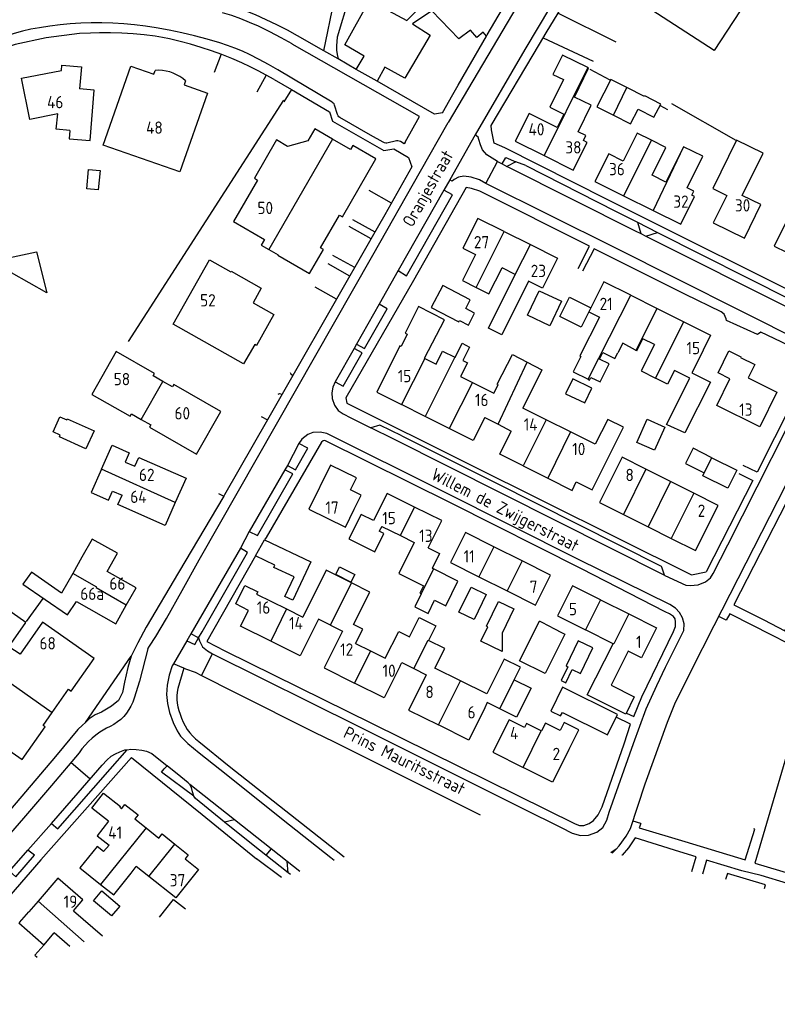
# Model space of a CAD drawing. Header units: metres. Extents: x 226218 to 240385, y 439369 to 449677.
# Tile 20 of 256: x 228354 to 228508, y 439735 to 439936. Entities that reach past the tile are written whole.
import ezdxf

# ---------------------------------------------------------------- set-up
doc = ezdxf.new("R2010")
doc.units = ezdxf.units.M
doc.header["$MEASUREMENT"] = 0
for name, color, linetype in [('DAKRAND', 4, 'Continuous'), ('DAKRAND-BYG', 4, 'Continuous'), ('HEG', 253, 'Continuous'), ('HEK', 253, 'Continuous'), ('HOOFDGEBOUW', 4, 'Continuous'), ('HUISNUMMER', 253, 'Continuous'), ('KANTVERH', 253, 'Continuous'), ('SCHUTTING', 253, 'Continuous'), ('STRAATNAAM', 253, 'Continuous'), ('TUSSENMUUR', 253, 'Continuous')]:
    doc.layers.add(name, color=color, linetype=linetype)
doc.styles.get("Standard").update_dxf_attribs({"font": 'iso.shx'})

msp = doc.modelspace()

# ---------------------------------------------------------------- linework, layer by layer
at = {"layer": 'DAKRAND'}
for p, q in [((228439.62, 439868.14), (228442.07, 439866.93)), ((228478.85, 439868.4), (228478.94, 439868.36)), ((228448.22, 439854.7), (228450.9, 439853.31)), ((228450.9, 439853.31), (228453.58, 439851.91)), ((228437.74, 439823.9), (228437.52, 439824.01)), ((228371.8, 439767.75), (228370.69, 439766.46)), ((228376.29, 439762.05), (228377.32, 439763.38)), ((228364.57, 439754.4), (228370.44, 439749.3)), ((228363.82, 439747.14), (228360.66, 439749.89)), ((228356.74, 439745.36), (228357.18, 439744.97))]:
    msp.add_line(p, q, dxfattribs=at)
for points in [[(228469.12, 439925.81), (228463.97, 439928.33), (228462.06, 439924.43), (228464.18, 439923.39), (228461.42, 439917.75), (228464.27, 439916.35), (228462.94, 439913.62)], [(228468.27, 439910.97), (228468.77, 439912), (228467.19, 439912.77), (228469.83, 439918.15), (228466.4, 439919.84), (228469.29, 439925.73), (228469.12, 439925.81)], [(228482.07, 439911.05), (228479.17, 439912.49), (228476.36, 439906.82)], [(228482.19, 439903.92), (228485.01, 439909.6), (228482.07, 439911.05)], [(228488.61, 439909.74), (228488.59, 439909.74), (228485.02, 439902.51)], [(228490.3, 439899.88), (228490.7, 439900.69), (228489.31, 439901.38), (228492.49, 439907.82), (228488.61, 439909.74)], [(228500.55, 439899.82), (228504.78, 439908.42), (228499.39, 439911.07), (228494.54, 439901.21), (228497.43, 439899.79)], [(228446.33, 439887.8), (228443.67, 439882.5), (228446.42, 439881.12)], [(228446.42, 439881.12), (228449.03, 439879.81), (228451.74, 439885.09)], [(228457.11, 439882.4), (228451.67, 439871.5), (228448.95, 439872.86), (228454.39, 439883.77)], [(228435.93, 439866.71), (228440.02, 439874.56), (228434.7, 439877.27), (228432.02, 439871.84), (228432.41, 439871.59), (228431.16, 439869.11)], [(228471.52, 439875.1), (228467.53, 439867.2), (228467.73, 439867.1), (228466.16, 439863.97), (228469.2, 439862.44)], [(228442.07, 439866.93), (228442.17, 439866.87), (228443.6, 439869.76), (228445.11, 439869.01), (228443.75, 439866.25), (228444.65, 439865.81), (228443.27, 439863.03)], [(228478.85, 439868.4), (228476.23, 439869.79), (228475.22, 439867.8)], [(228478.94, 439868.36), (228479.13, 439868.26), (228480.35, 439870.69)], [(228482.72, 439869.51), (228480.01, 439864.18), (228482.92, 439862.7)], [(228436.7, 439866.33), (228438.29, 439865.53), (228439.62, 439868.14)], [(228469.2, 439862.44), (228469.49, 439862.29), (228469.77, 439862.84), (228471.62, 439861.91), (228473.46, 439865.56), (228471.51, 439866.54), (228472.19, 439867.89), (228474.64, 439866.65), (228475.22, 439867.8)], [(228498.04, 439862.57), (228495.61, 439863.79), (228497.78, 439868.23), (228500.25, 439867.04), (228500.17, 439866.87)], [(228450, 439859.65), (228450.89, 439861.35), (228450.69, 439861.45), (228453.83, 439867.47), (228456.82, 439865.91)], [(228456.82, 439865.91), (228459.81, 439864.35), (228455.94, 439856.61)], [(228491.07, 439865.34), (228490.27, 439863.78), (228494.11, 439861.83), (228488.89, 439851.59), (228485.24, 439853.21), (228485.11, 439853.27), (228489.89, 439862.65), (228486.77, 439864.23), (228485.36, 439861.46), (228482.92, 439862.7)], [(228466.8, 439841.57), (228470.02, 439839.96), (228476.39, 439852.7), (228473.19, 439854.3), (228470.65, 439849.24)], [(228421.66, 439836.01), (228423.06, 439838.88), (228420.88, 439839.95)], [(228424.9, 439827.84), (228425.81, 439827.38), (228427.67, 439831.11), (228426.74, 439831.58)], [(228371.41, 439823.37), (228373.49, 439827.08), (228368.36, 439829.97), (228366.28, 439826.27)], [(228433.84, 439829.29), (228430.71, 439822.95), (228435.74, 439820.47), (228435.01, 439818.97), (228435.24, 439818.85)], [(228421.11, 439821.06), (228415.96, 439823.64), (228411.18, 439814.11)], [(228435.24, 439818.85), (228435.26, 439818.84), (228433.94, 439816.15), (228436.66, 439814.8), (228437.99, 439817.51), (228440.25, 439816.4), (228442.73, 439821.43), (228437.74, 439823.9)], [(228362.16, 439818.97), (228356.05, 439823.21), (228354.24, 439820.76), (228363.33, 439814.58), (228365.16, 439817.28)], [(228400.15, 439815.46), (228397.55, 439816.76), (228399.44, 439820.51), (228402.02, 439819.22), (228401.8, 439818.77)], [(228421.92, 439808.74), (228423.38, 439811.65), (228421.52, 439812.58), (228424.83, 439819.19), (228421.11, 439821.06)], [(228416.82, 439812.48), (228414.38, 439813.69), (228413.91, 439812.75)], [(228432.86, 439810.06), (228434.83, 439814.03), (228438.21, 439812.35), (228436.73, 439809.36)], [(228416.82, 439812.48), (228419.27, 439811.27), (228418.78, 439810.3)], [(228427.94, 439805.73), (228430.73, 439811.14), (228432.86, 439810.06)], [(228443.26, 439801.15), (228438.07, 439803.73), (228440.05, 439807.71), (228436.73, 439809.36)], [(228477.32, 439807.17), (228473.86, 439800.26), (228478.55, 439797.87), (228476.89, 439794.36), (228469.02, 439798.31), (228474.3, 439808.69)], [(228454.2, 439801.33), (228455.47, 439803.89), (228452.11, 439805.56), (228448.6, 439798.5), (228443.26, 439801.15)], [(228431, 439804.21), (228431.33, 439804.87), (228433.8, 439803.64)], [(228433.8, 439803.64), (228436.3, 439802.39), (228435.97, 439801.74)], [(228454.2, 439801.33), (228457.6, 439799.64), (228454.67, 439793.75), (228451.23, 439795.46)], [(228451.23, 439795.46), (228448.71, 439796.7), (228448.2, 439795.67)], [(228459.68, 439790.97), (228456.7, 439792.47), (228456.29, 439791.62)], [(228465.27, 439787.13), (228467.31, 439791.18), (228464.33, 439792.68), (228463.5, 439791.04), (228460.53, 439792.54), (228459.72, 439790.95), (228459.68, 439790.97)], [(228371.72, 439772.58), (228368.3, 439775.27), (228370.67, 439778.29), (228374.1, 439775.59), (228373.97, 439775.42)], [(228370.69, 439766.46), (228369.39, 439767.48), (228365.85, 439763.1), (228370.08, 439759.73)], [(228370.08, 439759.73), (228372.75, 439757.61), (228376.29, 439762.05)], [(228382.08, 439753.1), (228384.93, 439756.7), (228387.32, 439754.81)]]:
    msp.add_lwpolyline(points, dxfattribs=at)
at = {"layer": 'DAKRAND-BYG'}
for p in [(228455.27, 439805.22), (228461.71, 439812.04)]:
    msp.add_line(p, (228459.33, 439813.27), dxfattribs=at)
for points in [[(228477.07, 439921.76), (228473.85, 439923.41), (228471, 439917.86), (228474.37, 439916.13)], [(228474.37, 439916.13), (228477.82, 439914.36), (228479.37, 439917.37), (228482.59, 439915.72), (228483.96, 439918.4), (228480.74, 439920.06), (228480.67, 439919.91), (228477.07, 439921.76)], [(228369.97, 439904.9), (228369.61, 439900.97), (228367.27, 439901.18), (228367.63, 439905.11), (228369.97, 439904.9)], [(228357.08, 439888.35), (228359.18, 439880.04), (228351.97, 439884.11), (228351.39, 439887.12), (228357.08, 439888.35)], [(228437.3, 439877.01), (228442.92, 439874.11), (228443.06, 439874.38), (228444.86, 439873.45), (228446.13, 439875.92), (228444.31, 439876.86), (228445.22, 439878.62), (228439.63, 439881.51), (228437.3, 439877.01)], [(228463.79, 439878.32), (228461.42, 439873.31), (228456.89, 439875.46), (228459.27, 439880.46), (228463.79, 439878.32)], [(228469.73, 439876.99), (228467.76, 439873.07), (228463.47, 439875.23), (228465.42, 439879.13), (228469.73, 439876.99)], [(228464.63, 439859.5), (228468.53, 439857.64), (228469.97, 439860.66), (228466.07, 439862.52), (228464.63, 439859.5)], [(228363.32, 439854.43), (228368.75, 439851.96), (228367.09, 439848.33), (228361.74, 439850.77), (228361.89, 439851.11), (228360.41, 439851.78), (228361.8, 439854.83), (228363.2, 439854.19), (228363.32, 439854.43)], [(228484.8, 439852.73), (228482.7, 439848.01), (228479.13, 439849.59), (228481.22, 439854.31), (228484.8, 439852.73)], [(228494.37, 439846.5), (228490.53, 439848.41), (228488.99, 439845.31), (228492.81, 439843.41)], [(228494.37, 439846.5), (228499.42, 439843.98), (228497.58, 439840.3), (228492.52, 439842.82), (228492.81, 439843.41)], [(228403.44, 439829.79), (228412.86, 439825.31), (228409.14, 439817.51), (228407.51, 439818.28), (228409.41, 439822.25), (228405.29, 439824.21), (228405.49, 439824.65), (228401.58, 439826.52), (228403.44, 439829.79)], [(228420.96, 439821.17), (228417.89, 439822.73), (228418.68, 439824.3), (228421.76, 439822.74), (228420.96, 439821.17)], [(228442.93, 439815.12), (228445.41, 439820.2), (228448.49, 439818.7), (228446.01, 439813.62), (228442.93, 439815.12)], [(228448.53, 439812.25), (228450.99, 439817.29), (228454.13, 439815.76), (228451.72, 439810.83), (228451.73, 439807.08), (228447.4, 439809.2), (228448.83, 439812.1), (228448.53, 439812.25)], [(228461.71, 439812.04), (228464.5, 439810.63), (228460.44, 439802.61), (228455.27, 439805.22)], [(228467.18, 439809.27), (228464.71, 439804.16), (228465.07, 439803.98), (228463.73, 439801.21), (228464.66, 439800.76), (228465.97, 439803.46), (228467.66, 439802.64), (228470.17, 439807.82), (228467.18, 439809.27)], [(228463.97, 439794.73), (228473.13, 439790.18), (228475.18, 439794.29), (228464.02, 439799.86), (228461.59, 439795), (228463.58, 439793.99), (228463.97, 439794.73)], [(228370.36, 439758.44), (228374.01, 439755.35), (228372.3, 439753.33), (228368.65, 439756.42), (228370.36, 439758.44)]]:
    msp.add_lwpolyline(points, dxfattribs=at)
at = {"layer": 'HEG'}
msp.add_line((228486.13, 439918.53), (228499.23, 439911.05), dxfattribs=at)
at = {"layer": 'HEK'}
for p, q in [((228469.58, 439925.5), (228473.62, 439923.35)), ((228407.25, 439919.2), (228375.68, 439870.15)), ((228355.05, 439813.21), (228358.38, 439817.88))]:
    msp.add_line(p, q, dxfattribs=at)
at = {"layer": 'HOOFDGEBOUW'}
for p, q in [((228485.02, 439902.51), (228482.19, 439903.92)), ((228476.42, 439899.76), (228482.42, 439896.78)), ((228452.16, 439892.49), (228457.49, 439889.83)), ((228454.36, 439883.78), (228451.74, 439885.09)), ((228454.39, 439883.77), (228454.36, 439883.78)), ((228477.88, 439879.53), (228483.24, 439876.85)), ((228483.24, 439876.85), (228488.65, 439874.16)), ((228482.72, 439869.51), (228480.35, 439870.69)), ((228435.93, 439866.71), (228435.98, 439866.69)), ((228435.98, 439866.69), (228436.7, 439866.33)), ((228443.27, 439863.03), (228445.69, 439861.82)), ((228445.69, 439861.82), (228450, 439859.65)), ((228436.04, 439854.91), (228431.25, 439857.32)), ((228460.7, 439854.23), (228455.94, 439856.61)), ((228440.98, 439852.43), (228436.04, 439854.91)), ((228465.65, 439851.74), (228460.7, 439854.23)), ((228470.65, 439849.24), (228465.65, 439851.74)), ((228455.99, 439844.86), (228461, 439842.35)), ((228485.97, 439841.65), (228480.96, 439844.17)), ((228490.67, 439839.28), (228485.97, 439841.65)), ((228476.38, 439834.99), (228481.39, 439832.46)), ((228427.23, 439832.55), (228426.74, 439831.58)), ((228427.23, 439832.55), (228431.03, 439830.67)), ((228481.39, 439832.46), (228486.09, 439830.1)), ((228431.03, 439830.67), (228433.84, 439829.29)), ((228455.79, 439825.51), (228450.03, 439828.39)), ((228366.28, 439826.27), (228364.42, 439822.97)), ((228364.42, 439822.97), (228362.16, 439818.97)), ((228446.98, 439822.29), (228452.74, 439819.42)), ((228401.8, 439818.77), (228407.89, 439815.75)), ((228471.74, 439817.6), (228477.46, 439814.73)), ((228407.89, 439815.75), (228411.18, 439814.11)), ((228474.3, 439808.69), (228468.69, 439811.51)), ((228421.92, 439808.74), (228424.93, 439807.23)), ((228424.93, 439807.23), (228427.94, 439805.73)), ((228379.87, 439761.36), (228377.32, 439763.38)), ((228357.36, 439756.35), (228355.48, 439754.18)), ((228353.57, 439751.98), (228355.48, 439754.18)), ((228358.51, 439747.41), (228360.66, 439749.89)), ((228356.74, 439745.36), (228358.51, 439747.41))]:
    msp.add_line(p, q, dxfattribs=at)
for points in [[(228507.38, 439958.22), (228504.68, 439954.08), (228505.91, 439953.27), (228503.36, 439949.48), (228502.16, 439950.27), (228498.26, 439944.18), (228502.7, 439941.33), (228494.86, 439929.27), (228479.86, 439939), (228498.24, 439967.4), (228505.05, 439963.02), (228503.58, 439960.7), (228507.38, 439958.22)], [(228363.84, 439913.06), (228361.08, 439913.29), (228361.38, 439916.44), (228355.69, 439915.3), (228354.03, 439923.65), (228362.13, 439925.26), (228362.22, 439926.3), (228366.18, 439925.97), (228365.81, 439921.49)], [(228387.35, 439923.1), (228387.07, 439922.32), (228391.82, 439920.65), (228386.2, 439904.6), (228370.59, 439910.06), (228376.22, 439926.12), (228380.93, 439924.47), (228381.2, 439925.25)], [(228387.35, 439923.1), (228386.78, 439923.58), (228386.17, 439924.01), (228385.52, 439924.38), (228384.85, 439924.69), (228384.14, 439924.93), (228383.42, 439925.11), (228382.69, 439925.23), (228381.95, 439925.27), (228381.2, 439925.25)], [(228363.84, 439913.06), (228363.7, 439911.36), (228367.93, 439911), (228368.8, 439921.24), (228365.81, 439921.49)], [(228462.94, 439913.62), (228457.2, 439916.47), (228454.39, 439910.83), (228460.25, 439907.92)], [(228417.26, 439911.28), (228413.62, 439913.37), (228412.19, 439910.9), (228408.08, 439909.8), (228405.85, 439911.1), (228401.36, 439903.32), (228401.99, 439902.96), (228397.11, 439894.5), (228403.39, 439890.88), (228402.73, 439889.74), (228404.3, 439888.84)], [(228404.3, 439888.84), (228406.18, 439887.75), (228406.12, 439887.66), (228412.56, 439883.94), (228415.39, 439888.84), (228414.79, 439889.19), (228418.64, 439895.85), (228419.24, 439895.51), (228426.02, 439907.26), (228421.36, 439909.96), (228420.91, 439909.18), (228417.26, 439911.28)], [(228460.25, 439907.92), (228466.19, 439904.97), (228468.99, 439910.61), (228468.27, 439910.97)], [(228476.36, 439906.82), (228473.38, 439908.31), (228470.58, 439902.67), (228476.42, 439899.76)], [(228482.42, 439896.78), (228488.02, 439893.98), (228490.83, 439899.62), (228490.3, 439899.88)], [(228497.43, 439899.79), (228494.65, 439894.24), (228501.01, 439891.11), (228504.33, 439897.97), (228500.55, 439899.82)], [(228513.16, 439894.32), (228510.17, 439895.82), (228507.01, 439889.53), (228509.52, 439888.27)], [(228452.16, 439892.49), (228446.81, 439895.17), (228443.76, 439889.09), (228446.33, 439887.8)], [(228457.49, 439889.83), (228463.01, 439887.06), (228459.96, 439880.98), (228457.11, 439882.4)], [(228401.41, 439869.5), (228399.17, 439865.6), (228384.87, 439873.65), (228392.24, 439886.74), (228396.53, 439884.31)], [(228396.53, 439884.31), (228396.6, 439884.44), (228402.76, 439880.99), (228401.09, 439878.01), (228405.33, 439875.64), (228401.78, 439869.3), (228401.41, 439869.5)], [(228477.88, 439879.53), (228472.4, 439882.26), (228469.36, 439876.17), (228471.52, 439875.1)], [(228488.65, 439874.16), (228494.11, 439871.43), (228491.07, 439865.34)], [(228382.76, 439862.02), (228380.79, 439863.14), (228381.06, 439863.61), (228373.24, 439868.07), (228368.29, 439859.38), (228376.11, 439854.92), (228376.38, 439855.4), (228378.35, 439854.28)], [(228431.16, 439869.11), (228430.94, 439869.22), (228426.23, 439859.84), (228431.25, 439857.32)], [(228500.17, 439866.87), (228503.08, 439865.43), (228501.73, 439862.71)], [(228378.35, 439854.28), (228380.32, 439853.16), (228380.05, 439852.68), (228389.61, 439847.24), (228394.55, 439855.93), (228384.99, 439861.37), (228384.72, 439860.9), (228382.76, 439862.02)], [(228501.73, 439862.71), (228507.56, 439859.83), (228504.08, 439852.8), (228495.35, 439857.12), (228498.04, 439862.57)], [(228448.22, 439854.7), (228445.85, 439849.99), (228440.98, 439852.43)], [(228455.99, 439844.86), (228451.24, 439847.24), (228453.58, 439851.91)], [(228370.29, 439844.2), (228372.43, 439849.06), (228375.92, 439847.51), (228375.09, 439845.63), (228377.05, 439844.77)], [(228377.05, 439844.77), (228377.85, 439846.57), (228387.45, 439842.33), (228385.27, 439837.39)], [(228480.96, 439844.17), (228476.13, 439846.6), (228471.52, 439837.43), (228476.38, 439834.99)], [(228370.29, 439844.2), (228368.17, 439839.4), (228371.66, 439837.86), (228372.49, 439839.73), (228374.45, 439838.86)], [(228420.88, 439839.95), (228422.08, 439842.4), (228416.82, 439844.98), (228412.42, 439836.01), (228419.88, 439832.37), (228421.66, 439836.01)], [(228461, 439842.35), (228465.95, 439839.87), (228466.8, 439841.57)], [(228385.27, 439837.39), (228383.22, 439832.75), (228373.62, 439836.99), (228374.45, 439838.86)], [(228433.92, 439836.48), (228428.32, 439839.25), (228425.58, 439833.71)], [(228486.09, 439830.1), (228491.03, 439827.61), (228495.64, 439836.78), (228490.67, 439839.28)], [(228436.68, 439828.16), (228439.44, 439833.75), (228433.92, 439836.48)], [(228425.58, 439833.71), (228423.03, 439834.97), (228420.56, 439829.98), (228424.9, 439827.84)], [(228450.03, 439828.39), (228444.27, 439831.27), (228441.22, 439825.17), (228446.98, 439822.29)], [(228436.68, 439828.16), (228439, 439827.01), (228437.52, 439824.01)], [(228353.7, 439806.53), (228351.43, 439808.05), (228354.89, 439813.01), (228336.77, 439825.75)], [(228452.74, 439819.42), (228458.5, 439816.54), (228461.55, 439822.64), (228455.79, 439825.51)], [(228375.3, 439816.54), (228377.29, 439820.05), (228371.41, 439823.37)], [(228471.74, 439817.6), (228466.02, 439820.48), (228462.96, 439814.38), (228468.69, 439811.51)], [(228365.16, 439817.28), (228373.16, 439812.75), (228375.3, 439816.54)], [(228404.67, 439809.2), (228398.55, 439812.23), (228400.15, 439815.46)], [(228477.46, 439814.73), (228483.09, 439811.9), (228480.03, 439805.81), (228477.32, 439807.17)], [(228360.22, 439794.7), (228363.54, 439799.42), (228364.09, 439799.04), (228368.75, 439805.67), (228358.28, 439813.04), (228353.7, 439806.53)], [(228413.91, 439812.75), (228410.67, 439806.22), (228404.67, 439809.2)], [(228418.78, 439810.3), (228415.53, 439803.76), (228421.69, 439800.69)], [(228431, 439804.21), (228427.74, 439797.67), (228421.69, 439800.69)], [(228435.97, 439801.74), (228432.71, 439795.17), (228438.77, 439792.16)], [(228448.2, 439795.67), (228444.93, 439789.1), (228438.77, 439792.16)], [(228346.64, 439790.37), (228354.14, 439785.13), (228358.83, 439791.79), (228358.39, 439792.09), (228360.22, 439794.7)], [(228456.29, 439791.62), (228453.13, 439793.2), (228449.85, 439786.62), (228455.99, 439783.55)], [(228465.27, 439787.13), (228461.99, 439780.56), (228455.99, 439783.55)], [(228373.97, 439775.42), (228374.33, 439775.13), (228375.04, 439776.02), (228377.7, 439773.92), (228377.02, 439773.05), (228379.33, 439771.22)], [(228371.72, 439772.58), (228369.4, 439769.65), (228371.8, 439767.75)], [(228379.33, 439771.22), (228381.92, 439769.17), (228382.59, 439770.01), (228385.2, 439767.94)], [(228385.2, 439767.94), (228387.92, 439765.79), (228387.27, 439764.97), (228389.98, 439762.81), (228385.38, 439757), (228379.87, 439761.36)], [(228505.04, 439758.91), (228505.27, 439759.68), (228497.53, 439761.99), (228497.16, 439760.74)], [(228364.57, 439754.4), (228366.46, 439756.58), (228361.38, 439760.99), (228357.36, 439756.35)]]:
    msp.add_lwpolyline(points, dxfattribs=at)
at = {"layer": 'KANTVERH'}
for p, q in [((228457.59, 439943.11), (228440.76, 439914.63)), ((228420.55, 439939.95), (228418.2, 439932.02)), ((228463.13, 439936.92), (228474.86, 439931.06)), ((228369.85, 439932.9), (228368.06, 439932.83)), ((228415.47, 439929.22), (228410.14, 439932.25)), ((228460.07, 439931.88), (228470.2, 439927.12)), ((228394.57, 439928.53), (228393.15, 439924.79)), ((228418.35, 439927.58), (228415.47, 439929.22)), ((228422.07, 439925.46), (228418.35, 439927.58)), ((228403.76, 439924.3), (228401.82, 439920.8)), ((228417.19, 439918.78), (228406.13, 439925.38)), ((228426.34, 439923.03), (228422.07, 439925.46)), ((228418.26, 439916.27), (228417.67, 439918.18)), ((228430.27, 439910.9), (228428.3, 439910.48)), ((228451.73, 439906.22), (228452.68, 439905.73)), ((228454.51, 439906.65), (228452.68, 439905.73)), ((228452.68, 439905.73), (228452.99, 439905.57)), ((228456.55, 439905.9), (228454.51, 439906.65)), ((228429.21, 439898.27), (228424.69, 439900.8)), ((228425.09, 439891.01), (228420.61, 439893.52)), ((228425.88, 439892.38), (228421.38, 439894.9)), ((228479.23, 439894.36), (228483.28, 439892.31)), ((228479.23, 439894.36), (228479.91, 439892.1)), ((228479.91, 439892.1), (228480.96, 439891.57)), ((228480.96, 439891.57), (228483.28, 439892.31)), ((228480.96, 439891.57), (228511.09, 439876.46)), ((228421.74, 439885.15), (228417.31, 439887.63)), ((228420.76, 439883.44), (228416.34, 439885.91)), ((228418.06, 439878.73), (228413.69, 439881.17)), ((228402.76, 439854.91), (228404.01, 439854.18)), ((228429.67, 439850.24), (228425.01, 439852.58)), ((228484.8, 439822.58), (228429.67, 439850.24)), ((228503.56, 439843.58), (228500.72, 439844.94)), ((228502.69, 439841.86), (228493.23, 439823.29)), ((228499.84, 439843.31), (228502.69, 439841.86)), ((228394.07, 439839.26), (228395.14, 439838.68)), ((228497.3, 439813.45), (228495.75, 439814.24)), ((228388.41, 439810.67), (228387.61, 439809.3)), ((228390.02, 439809.86), (228388.41, 439810.67)), ((228390.02, 439809.86), (228390.75, 439811.13)), ((228387.61, 439809.3), (228384.9, 439804.61)), ((228367, 439792.7), (228376.27, 439806.16)), ((228390.57, 439802.19), (228392.81, 439806.66)), ((228386.98, 439803.74), (228384.9, 439804.61)), ((228386.98, 439803.74), (228385.79, 439799.61)), ((228387.36, 439803.59), (228386.98, 439803.74)), ((228514.84, 439804.14), (228503.09, 439764.1)), ((228371.26, 439791.52), (228369.94, 439790.69)), ((228380.53, 439786.33), (228383.64, 439783.89)), ((228367.95, 439781.14), (228364.05, 439784.52)), ((228397.32, 439772.88), (228388.25, 439780.05)), ((228397.32, 439772.88), (228395.26, 439772.43)), ((228401.1, 439767.72), (228395.26, 439772.43)), ((228404.76, 439767), (228397.32, 439772.88)), ((228479.89, 439772.12), (228478.33, 439772.63)), ((228403.68, 439765.69), (228401.1, 439767.72)), ((228404.76, 439767), (228403.68, 439765.69)), ((228408.25, 439762.09), (228403.68, 439765.69)), ((228408.04, 439764.41), (228404.76, 439767)), ((228474.88, 439766.91), (228473.82, 439766.18)), ((228406.85, 439761.18), (228401.81, 439764.98)), ((228410.58, 439762.4), (228408.04, 439764.41)), ((228408.25, 439762.09), (228408.04, 439764.41)), ((228490.28, 439762.34), (228491.14, 439765.35)), ((228493.29, 439764.7), (228492.43, 439761.84)), ((228500.46, 439762.5), (228493.29, 439764.7)), ((228408.66, 439761.77), (228408.25, 439762.09))]:
    msp.add_line(p, q, dxfattribs=at)
for points in [[(228501.58, 439999.49), (228500.79, 439998.18), (228495.53, 439990.11), (228487.65, 439978.58), (228475.55, 439960.59), (228461.54, 439938.26), (228456.32, 439929.48)], [(228460.66, 439932.87), (228474.57, 439955.7), (228489.7, 439978.14), (228498.94, 439991.85), (228502.81, 439998.01)], [(228422.07, 439925.46), (228423.68, 439928.17), (228419.73, 439930.47), (228424.77, 439939.47), (228432.34, 439935.39), (228436, 439939.15), (228432.02, 439942.95), (228443.74, 439953.66), (228453.85, 439942.95), (228450.37, 439939.52), (228451.8, 439937.8)], [(228415.47, 439929.22), (228417.58, 439939.38), (228418.97, 439945.78)], [(228410.14, 439932.25), (228408.05, 439933.42), (228405.92, 439934.52), (228403.76, 439935.56), (228401.57, 439936.53), (228399.35, 439937.44), (228397.11, 439938.29)], [(228448.55, 439932.19), (228448.71, 439932.46), (228451.8, 439937.8)], [(228402.16, 439934.21), (228400.39, 439935), (228398.58, 439935.73), (228396.76, 439936.39), (228394.9, 439936.98)], [(228448.55, 439932.19), (228447.84, 439933.03), (228446.55, 439931.96), (228445.29, 439933.41), (228442.9, 439931.67), (228437.4, 439937.38), (228433.5, 439934.72), (228437.12, 439932.4), (228431.97, 439923.64), (228427.85, 439925.89), (228426.34, 439923.03)], [(228357.65, 439933.93), (228355.92, 439933.6), (228354.2, 439933.2), (228352.51, 439932.74), (228350.82, 439932.23), (228349.16, 439931.65), (228347.52, 439931.01)], [(228368.15, 439934.92), (228366.04, 439934.85), (228363.93, 439934.72), (228361.83, 439934.52), (228359.73, 439934.26), (228357.65, 439933.93)], [(228381.39, 439933.9), (228379.2, 439934.24), (228377, 439934.52), (228374.79, 439934.72), (228372.58, 439934.86), (228370.36, 439934.92), (228368.15, 439934.92)], [(228394.32, 439930.84), (228391.77, 439931.58), (228389.19, 439932.26), (228386.61, 439932.87), (228384.01, 439933.42), (228381.39, 439933.9)], [(228409.05, 439930.62), (228406.79, 439931.88), (228404.49, 439933.08), (228402.16, 439934.21)], [(228368.06, 439932.83), (228365.8, 439932.75), (228359.04, 439931.89), (228352.73, 439930.52), (228348.38, 439929.15)], [(228381.21, 439932.18), (228378.95, 439932.47), (228376.68, 439932.69), (228374.41, 439932.84), (228372.13, 439932.91), (228369.85, 439932.9)], [(228384.08, 439931.64), (228382.65, 439931.93), (228381.21, 439932.18)], [(228398.79, 439926.77), (228396.76, 439927.66), (228394.7, 439928.48), (228392.61, 439929.24), (228390.51, 439929.94), (228388.38, 439930.57), (228386.24, 439931.14), (228384.08, 439931.64)], [(228418.2, 439932.02), (228418.08, 439931.14), (228418.03, 439930.24), (228418.06, 439929.35), (228418.17, 439928.46), (228418.35, 439927.58)], [(228439.57, 439916.6), (228441.72, 439920.37), (228442.79, 439922.26), (228444.55, 439925.29), (228448.55, 439932.19)], [(228532.11, 439900.54), (228529.78, 439896.1), (228519.22, 439875.95), (228473.1, 439899.03), (228452.25, 439909.51), (228450.08, 439910.45), (228449.57, 439913.14), (228449.49, 439914.03), (228459.3, 439930.59), (228460.66, 439932.87)], [(228400.38, 439928.45), (228398.9, 439929.14), (228397.4, 439929.77), (228395.87, 439930.34), (228394.32, 439930.84)], [(228432.01, 439910.63), (228434.95, 439915.86), (228409.05, 439930.61)], [(228406.13, 439925.38), (228404.23, 439926.44), (228402.32, 439927.47), (228400.38, 439928.45)], [(228456.32, 439929.48), (228446.26, 439912.16), (228441.06, 439903.02), (228439.87, 439900.91), (228430.59, 439884.55), (228426.7, 439877.69), (228422.11, 439869.59), (228421.62, 439868.72), (228417.75, 439861.9), (228417.3, 439860.85), (228417.09, 439859.72), (228417.19, 439858.55), (228417.62, 439857.16), (228418.39, 439856.13), (228419.38, 439855.42), (228420.93, 439854.63), (228425.01, 439852.58)], [(228405.34, 439923.39), (228403.74, 439924.31), (228402.11, 439925.18), (228400.46, 439926), (228398.79, 439926.77)], [(228405.34, 439923.39), (228408.87, 439921.36), (228407.32, 439918.88)], [(228439.57, 439916.6), (228438, 439916.38), (228426.34, 439923.03)], [(228408.87, 439921.36), (228416.65, 439916.81), (228417.22, 439914.9), (228427.66, 439908.94), (228429.68, 439909.31), (228432.7, 439907.53), (228433.35, 439905.66), (228427.87, 439895.87)], [(228417.67, 439918.18), (228417.56, 439918.42), (228417.4, 439918.62), (228417.19, 439918.78)], [(228418.74, 439915.68), (228418.54, 439915.83), (228418.37, 439916.03), (228418.26, 439916.27)], [(228427.55, 439910.63), (228424.98, 439912.11), (228418.74, 439915.68)], [(228390.14, 439825.72), (228405.83, 439853.34), (228425.42, 439887.66), (228435.15, 439904.77), (228440.76, 439914.63)], [(228450.76, 439906.73), (228448.61, 439908.07), (228447.74, 439909.07), (228447.3, 439910.14), (228447, 439911.19), (228446.86, 439911.68), (228446.26, 439912.16)], [(228428.3, 439910.48), (228428.05, 439910.47), (228427.79, 439910.53), (228427.55, 439910.63)], [(228431.04, 439910.79), (228430.79, 439910.89), (228430.53, 439910.92), (228430.27, 439910.9)], [(228432.01, 439910.63), (228431.82, 439910.32), (228431.04, 439910.79)], [(228451.73, 439906.22), (228452.49, 439907.57), (228454.51, 439906.65)], [(228515.7, 439865.44), (228515.62, 439866.47), (228515.36, 439867.41), (228514.91, 439868.26), (228514.22, 439869.09), (228513.14, 439869.88), (228474.54, 439889.23), (228448.38, 439902.27), (228450.76, 439906.73), (228451.73, 439906.22)], [(228452.99, 439905.57), (228478.8, 439892.66), (228479.91, 439892.1)], [(228456.55, 439905.9), (228474.77, 439896.61), (228479.23, 439894.36)], [(228448.38, 439902.27), (228447.11, 439903), (228445.39, 439903.56), (228443.93, 439903.73), (228442.85, 439903.55), (228441.99, 439903.1), (228441.58, 439902.73), (228441.06, 439903.02)], [(228444.39, 439901.47), (228433.67, 439882.53), (228419.94, 439858.71), (228420.14, 439857.57), (228445.03, 439845.17), (228490.21, 439822.69), (228493.23, 439823.29)], [(228430.59, 439884.55), (228432.28, 439883.51), (228441.61, 439899.93), (228439.87, 439900.91)], [(228467.2, 439884.96), (228469.45, 439889.48), (228447.17, 439900.7), (228445.51, 439901.22), (228444.39, 439901.47)], [(228427.87, 439895.87), (228425.33, 439891.42), (228409.17, 439863.2), (228407.02, 439859.43), (228404.01, 439854.18), (228395.29, 439838.94), (228395.14, 439838.68), (228385.89, 439823.17), (228379.37, 439812.03), (228377.63, 439808.85), (228376.27, 439806.16)], [(228483.28, 439892.31), (228510.5, 439878.57), (228510.57, 439878.5), (228511.09, 439876.46), (228511.26, 439876.32), (228515.94, 439874.18)], [(228488.98, 439879.69), (228470.45, 439888.94), (228468.05, 439884.43)], [(228513.72, 439867.34), (228508.47, 439870.08), (228504.34, 439872.06), (228503.62, 439871.53), (228497.36, 439874.42), (228497.3, 439874.77), (228496.88, 439875.69), (228496.22, 439876.17), (228488.98, 439879.69)], [(228422.11, 439869.59), (228423.76, 439868.72), (228428.33, 439876.77), (228426.7, 439877.69)], [(228417.75, 439861.9), (228419.39, 439861.06), (228423.25, 439867.84), (228421.62, 439868.72)], [(228513.72, 439867.34), (228514.21, 439864.67), (228503.56, 439843.58)], [(228408.65, 439863.85), (228408.74, 439863.57), (228409.17, 439863.2)], [(228474.12, 439766.11), (228474.88, 439766.91), (228475.52, 439767.58), (228476.97, 439769.54), (228477.82, 439771.09), (228480.77, 439780.17), (228485.31, 439792.71), (228486.86, 439796.48), (228490.14, 439803.18), (228494.82, 439812.42), (228509.42, 439840.93), (228520.29, 439862.44), (228520.98, 439863.27), (228521.89, 439863.95), (228522.8, 439864.38), (228524.08, 439864.61), (228525.39, 439864.38), (228541.03, 439857.97), (228548.51, 439854.75)], [(228484.8, 439822.58), (228489.07, 439820.6), (228489.92, 439820.53), (228491.55, 439820.66), (228493.06, 439821.24), (228494.05, 439822.1), (228494.63, 439822.93), (228497.58, 439828.82), (228515.46, 439864.02), (228515.7, 439865.44)], [(228538.87, 439856.64), (228524.16, 439862.57), (228523.62, 439862.65), (228522.89, 439862.48), (228522.26, 439862.07), (228521.8, 439861.49), (228509.55, 439837.45), (228498.85, 439816.59), (228504.9, 439813.52), (228509.22, 439811.33), (228509.59, 439812.18)], [(228406.17, 439859.4), (228406.48, 439859.53), (228407.02, 439859.43)], [(228434.92, 439785.67), (228445.34, 439780.45), (228455.92, 439775.21), (228463.72, 439771.3), (228465.97, 439770.14), (228467.66, 439769.66), (228469.25, 439769.78), (228470.94, 439770.4), (228472.17, 439771.35), (228473.03, 439772.83), (228473.47, 439774.41), (228478.4, 439788.43), (228481, 439795.42), (228483.14, 439800.21), (228484.94, 439803.93), (228487.81, 439809.59), (228488.63, 439811.37), (228488.71, 439812.76), (228488.42, 439813.94), (228487.81, 439815.02), (228486.96, 439815.92), (228485.84, 439816.67), (228467.23, 439825.83), (228439.57, 439839.72), (228416.09, 439851.41), (228414.73, 439851.72), (228413.23, 439851.62), (228412.24, 439851.22), (228411.03, 439850.26), (228410.38, 439849.42), (228408.05, 439844.91), (228407.55, 439844.05)], [(228431.3, 439850.93), (228426.87, 439853.12), (228425.01, 439852.58)], [(228476.99, 439794.57), (228478.51, 439793.91), (228480.12, 439797.87), (228486.59, 439811.15), (228486.94, 439812.2), (228486.98, 439813.11), (228486.89, 439813.74), (228486.59, 439814.2), (228485.74, 439814.79), (228484.86, 439815.19), (228467.88, 439823.93), (228441.46, 439837.16), (228415.7, 439850.02), (228415.34, 439849.92), (228414.98, 439849.63), (228403.72, 439830.29), (228403.44, 439829.79)], [(228431.3, 439850.93), (228450.27, 439841.49), (228484.04, 439824.43), (228484.1, 439824.33), (228484.65, 439822.72), (228484.8, 439822.58)], [(228408.05, 439844.91), (228409.7, 439844.06), (228412.22, 439848.47), (228410.38, 439849.42)], [(228407.55, 439844.05), (228400.3, 439831.52), (228398.54, 439828.1), (228389.15, 439811.96)], [(228400.3, 439831.52), (228401.98, 439830.66), (228409.16, 439843.22), (228407.55, 439844.05)], [(228390.75, 439811.13), (228399.97, 439827.26), (228398.54, 439828.1)], [(228379.72, 439807.62), (228380, 439808.16), (228381.29, 439810.15), (228383.51, 439813.82), (228386.65, 439819.5), (228390.14, 439825.72)], [(228401.58, 439826.52), (228391.71, 439809.13), (228395.33, 439807.21)], [(228513.15, 439805.3), (228513.25, 439805.27), (228513.58, 439806.84), (228502.69, 439812.39), (228497.99, 439814.78), (228497.3, 439813.45)], [(228389.15, 439811.96), (228388.43, 439810.71), (228388.41, 439810.67)], [(228387.61, 439809.3), (228389.22, 439808.52), (228390.02, 439809.86)], [(228390.02, 439809.86), (228390.17, 439809.26), (228390.82, 439808.07), (228391.81, 439807.23), (228392.81, 439806.66), (228422.59, 439791.85), (228434.92, 439785.67)], [(228379.72, 439807.62), (228378.02, 439801.06), (228376.9, 439797.62)], [(228376.27, 439806.16), (228375.65, 439803.85), (228374.97, 439800.85), (228374.53, 439798.75), (228373.69, 439797.17), (228372.3, 439795.98), (228370.24, 439794.74), (228368.97, 439794.24), (228367.79, 439793.43), (228367, 439792.7)], [(228395.33, 439807.21), (228425.3, 439792.43), (228466.55, 439772.08), (228467.46, 439771.74), (228468.31, 439771.73), (228469.39, 439772.16), (228470.28, 439772.77), (228471.27, 439773.91), (228472.03, 439775.55), (228476.52, 439788.31), (228477.81, 439792.35), (228474.92, 439793.77)], [(228384.9, 439804.61), (228384.64, 439804.16), (228384.03, 439802.3), (228383.64, 439800.24), (228383.51, 439798.38), (228383.68, 439796.55), (228384.12, 439794.68), (228384.83, 439792.67), (228385.62, 439790.99), (228386.3, 439789.9), (228387.81, 439788.42), (228390.15, 439786.53), (228394.32, 439783.15), (228408.48, 439771.85), (228416.86, 439765.23), (228417.56, 439764.68)], [(228387.36, 439803.59), (228389.33, 439802.89), (228390.57, 439802.19), (228397.44, 439798.76), (228413.51, 439790.73), (228417.56, 439788.71), (228447.28, 439773.86)], [(228385.79, 439799.61), (228385.67, 439798.86), (228385.61, 439798.1), (228385.61, 439797.34), (228385.68, 439796.58), (228385.82, 439795.83), (228386.02, 439795.1), (228386.28, 439794.38)], [(228376.9, 439797.62), (228376.61, 439796.81), (228376.25, 439796.02), (228375.83, 439795.28), (228375.34, 439794.57), (228374.78, 439793.92), (228374.17, 439793.31), (228373.51, 439792.77), (228372.8, 439792.28), (228372.05, 439791.86), (228371.26, 439791.52)], [(228386.28, 439794.38), (228386.53, 439793.56), (228386.86, 439792.76), (228387.25, 439792), (228387.7, 439791.27), (228388.21, 439790.58), (228388.78, 439789.93), (228389.4, 439789.34), (228390.07, 439788.79)], [(228367, 439792.7), (228366.39, 439792.14), (228365.44, 439791.24), (228360.91, 439785.72), (228351.78, 439774.95), (228351.23, 439774.03)], [(228503.09, 439764.1), (228510.62, 439761.84), (228519.31, 439782.58), (228522.75, 439783.71), (228526.19, 439792.38)], [(228369.94, 439790.69), (228369.13, 439790.1), (228368.36, 439789.46), (228367.62, 439788.78), (228366.94, 439788.05), (228366.3, 439787.28), (228365.7, 439786.47)], [(228390.07, 439788.79), (228396.21, 439783.79), (228416.66, 439767.67), (228419.57, 439765.33)], [(228365.7, 439786.47), (228360.07, 439779.84), (228354.39, 439773.24), (228348.68, 439766.67)], [(228357.93, 439764.77), (228376.37, 439785.54), (228390.72, 439773.99), (228401.81, 439764.98)], [(228360.07, 439772.13), (228365.52, 439778.34), (228370.39, 439783.96), (228371.37, 439785.01), (228372.25, 439785.81), (228373.12, 439786.31), (228374.01, 439786.72), (228375.04, 439787.08), (228375.46, 439787.13), (228376.2, 439787.23), (228377.34, 439787.2), (228378.48, 439787.06), (228379.39, 439786.85), (228380.53, 439786.33)], [(228360.07, 439772.13), (228361.4, 439771.08), (228372.04, 439783.19), (228375.46, 439787.13)], [(228389.02, 439777.7), (228382.45, 439782.59), (228383.04, 439783.24), (228383.64, 439783.89)], [(228395.26, 439772.43), (228389.35, 439777.2), (228389.02, 439777.7), (228388.79, 439778.54), (228388.58, 439779.42), (228388.25, 439780.05), (228387.92, 439780.4), (228385.65, 439782.24), (228384.02, 439783.51), (228383.64, 439783.89)], [(228327.75, 439735.37), (228330.39, 439738.39), (228331.11, 439739.21), (228333.59, 439742.03), (228334.46, 439743.02), (228339.81, 439749.13), (228342.98, 439752.76), (228343.67, 439753.54), (228345.55, 439755.69), (228349.5, 439760.15), (228351.54, 439762.46), (228355.32, 439766.73), (228360.07, 439772.13)], [(228479.89, 439772.12), (228479.6, 439771.27), (228488.86, 439768.47), (228501.15, 439764.76), (228503.08, 439770.99), (228502.87, 439771.07)], [(228491.14, 439765.35), (228487.86, 439766.38), (228478.78, 439769.2), (228477.42, 439767.21), (228476.1, 439765.68), (228476.08, 439765.66)], [(228351.54, 439762.46), (228352.85, 439761.3), (228356.66, 439765.67), (228355.32, 439766.73)], [(228357.93, 439764.77), (228340.04, 439744.15), (228343.92, 439740.85)], [(228511.7, 439759.39), (228509.75, 439760.04), (228509.71, 439759.94), (228504.35, 439761.54), (228500.46, 439762.5)]]:
    msp.add_lwpolyline(points, dxfattribs=at)
at = {"layer": 'SCHUTTING'}
msp.add_line((228483.82, 439918.13), (228485.35, 439917.32), dxfattribs=at)
at = {"layer": 'TUSSENMUUR'}
for p, q in [((228469.12, 439925.81), (228460.25, 439907.92)), ((228474.37, 439916.13), (228477.07, 439921.76)), ((228417.26, 439911.28), (228404.3, 439888.84)), ((228482.07, 439911.05), (228476.42, 439899.76)), ((228488.61, 439909.74), (228482.42, 439896.78)), ((228446.42, 439881.12), (228452.16, 439892.49)), ((228454.36, 439883.78), (228457.49, 439889.83)), ((228469.2, 439862.44), (228477.88, 439879.53)), ((228478.94, 439868.36), (228483.24, 439876.85)), ((228482.92, 439862.7), (228488.65, 439874.16)), ((228435.98, 439866.69), (228431.25, 439857.32)), ((228442.07, 439866.93), (228436.04, 439854.91)), ((228450.9, 439853.31), (228456.82, 439865.91)), ((228378.35, 439854.28), (228382.76, 439862.02)), ((228445.69, 439861.82), (228440.98, 439852.43)), ((228460.7, 439854.23), (228455.99, 439844.86)), ((228465.65, 439851.74), (228461, 439842.35)), ((228492.81, 439843.41), (228494.37, 439846.5)), ((228385.27, 439837.39), (228370.29, 439844.2)), ((228480.96, 439844.17), (228476.38, 439834.99)), ((228485.97, 439841.65), (228481.39, 439832.46)), ((228490.67, 439839.28), (228486.09, 439830.1)), ((228431.03, 439830.67), (228433.92, 439836.48)), ((228306.38, 439832.66), (228360.22, 439794.7)), ((228450.03, 439828.39), (228446.98, 439822.29)), ((228455.79, 439825.51), (228452.74, 439819.42)), ((228437.74, 439823.9), (228435.24, 439818.85)), ((228416.82, 439812.48), (228421.11, 439821.06)), ((228471.74, 439817.6), (228468.69, 439811.51)), ((228407.89, 439815.75), (228404.67, 439809.2)), ((228424.93, 439807.23), (228421.69, 439800.69)), ((228438.77, 439792.16), (228443.26, 439801.15)), ((228455.99, 439783.55), (228459.68, 439790.97)), ((228379.33, 439771.22), (228370.08, 439759.73)), ((228379.87, 439761.36), (228385.2, 439767.94)), ((228366.75, 439748.1), (228357.36, 439756.35)), ((228358.51, 439747.41), (228353.46, 439751.85))]:
    msp.add_line(p, q, dxfattribs=at)
for points in [[(228375.3, 439816.54), (228369.18, 439820.05), (228369.33, 439820.21), (228364.42, 439822.97)], [(228477.46, 439814.73), (228474.42, 439808.63), (228474.3, 439808.69)], [(228433.8, 439803.64), (228436.67, 439809.4), (228436.73, 439809.36)], [(228451.23, 439795.46), (228454.15, 439801.36), (228454.2, 439801.33)]]:
    msp.add_lwpolyline(points, dxfattribs=at)

# ---------------------------------------------------------------- texts
at = {"layer": 'HUISNUMMER'}
for s, p in [('46', (228359.2, 439917.55)), ('48', (228379.34, 439912.36)), ('40', (228457.09, 439912.02)), ('38', (228464.57, 439908.35)), ('36', (228473.46, 439903.92)), ('32', (228486.52, 439897.32)), ('50', (228401.97, 439896.04)), ('30', (228499.05, 439896.56)), ('27', (228445.98, 439889.08)), ('23', (228457.53, 439883.24)), ('52', (228390.32, 439877.26)), ('21', (228471.53, 439876.53)), ('15', (228489.2, 439867.55)), ('58', (228372.75, 439861.23)), ('15', (228430.49, 439861.85)), ('16', (228446.2, 439857)), ('13', (228499.92, 439855.04)), ('60', (228385.11, 439854.29)), ('14', (228456.11, 439852.01)), ('10', (228465.97, 439847.02)), ('62', (228377.89, 439841.77)), ('8', (228476.8, 439841.74)), ('64', (228376.12, 439837.3)), ('17', (228415.79, 439835.11)), ('15', (228427.35, 439832.97)), ('2', (228491.48, 439834.47)), ('13', (228434.86, 439829.38)), ('11', (228443.9, 439825.2)), ('66', (228371.87, 439819.66)), ('7', (228457.32, 439819.02)), ('66a', (228365.95, 439817.59)), ('16', (228401.84, 439814.79)), ('5', (228465.3, 439814.47)), ('14', (228408.4, 439811.61)), ('68', (228357.66, 439807.52)), ('1', (228478.94, 439807.8)), ('12', (228418.79, 439806.25)), ('10', (228427.41, 439801.94)), ('8', (228436.12, 439797.63)), ('6', (228444.69, 439793.49)), ('4', (228453.32, 439789.26)), ('2', (228461.97, 439785.03)), ('41', (228371.65, 439769.04)), ('37', (228384.15, 439759.35)), ('19', (228362.57, 439754.99))]:
    msp.add_text(s, height=2.5, dxfattribs=at).set_placement(p)
at = {"layer": 'STRAATNAAM'}
for s, rotation, p in [('Oranjestraat', 60.5111, (228433.46, 439893.18)), ('Willem de Zwijgerstraat', 333.0504, (228437.08, 439842.28)), ('Prins Mauritsstraat', 333.8195, (228419.24, 439789.76))]:
    msp.add_text(s, height=2.5, rotation=rotation, dxfattribs=at).set_placement(p)

doc.saveas('drawing.dxf')
